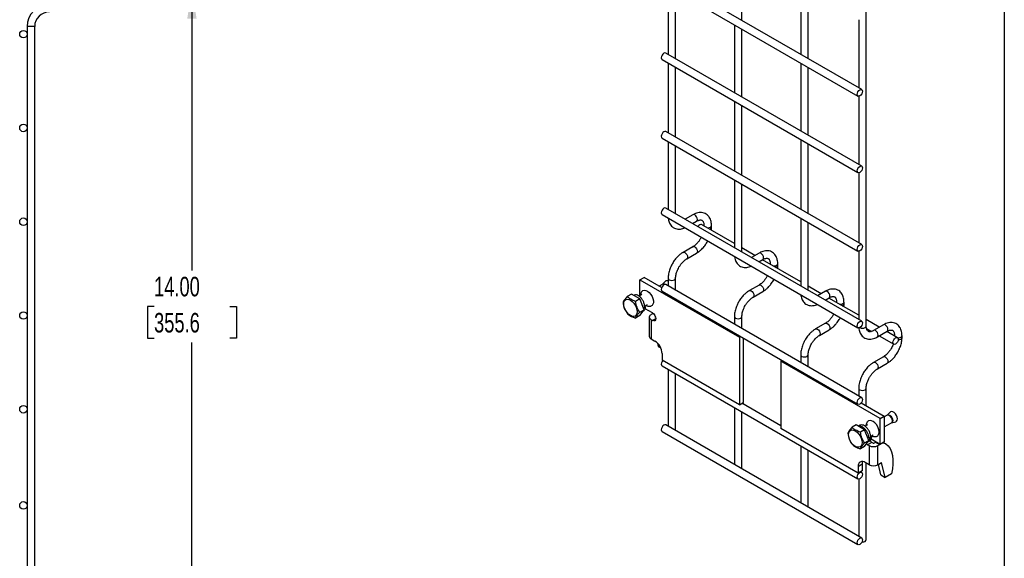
# Model space of a CAD drawing. Header units: inches. Extents: x 0.2 to 10.8, y 0.2 to 8.2.
# Tile 3 of 4: x 6.5 to 10.8, y 3.3 to 5.6. Entities that reach past the tile are written whole.
import ezdxf

# ---------------------------------------------------------------- set-up
doc = ezdxf.new("R2010")
doc.units = ezdxf.units.IN
doc.header["$MEASUREMENT"] = 0
doc.layers.add('DIMENSIONS', color=140, linetype='Continuous', lineweight=25)
doc.layers.add('TEXT', color=140, linetype='Continuous', lineweight=25)
doc.styles.add('SLDTEXTSTYLE0', font='TXT', dxfattribs={"width": 0.7})
doc.dimstyles.new('SLDDIMSTYLE5', dxfattribs={"dimtxt": 0.084961, "dimasz": 0.13, "dimexe": 0, "dimexo": 0.0625, "dimgap": 0.02124, "dimtad": 0, "dimtih": 1, "dimtoh": 1, "dimlfac": 5, "dimrnd": 1e-09, "dimzin": 4, "dimdsep": 46, "dimtxsty": 'SLDTEXTSTYLE0', "dimsah": 1, "dimcen": 0.09, "dimadec": 0, "dimazin": 1, "dimtfac": 1, "dimtofl": 0, "dimtmove": 0, "dimatfit": 3, "dimfxl": 0, "dimfrac": 2, "dimtolj": 1, "dimtzin": 12, "dimarcsym": 0})

# ---------------------------------------------------------------- blocks, each defined once
blk = doc.blocks.new('_D_6')
at = {"layer": 'DIMENSIONS'}
for p, q in [((6.8313, 5.6898), (7.4089, 5.6898)), ((7.2839, 5.6898), (7.2839, 4.4868)), ((7.1224, 4.3327), (7.0938, 4.3327)), ((7.0938, 4.3327), (7.0938, 4.1977)), ((7.4455, 4.3327), (7.4741, 4.3327)), ((7.4741, 4.3327), (7.4741, 4.1977)), ((7.0938, 4.1977), (7.1224, 4.1977)), ((7.2839, 2.8898), (7.2839, 4.1787)), ((7.4741, 4.1977), (7.4455, 4.1977)), ((6.8313, 2.8898), (7.4089, 2.8898))]:
    blk.add_line(p, q, dxfattribs=at)
for points in [[(7.2839, 5.6898), (7.2639, 5.5598), (7.3039, 5.5598)], [(7.2839, 2.8898), (7.3039, 3.0198), (7.2639, 3.0198)]]:
    blk.add_solid(points, dxfattribs=at)
at = {"layer": 'DIMENSIONS', "char_height": 0.08333, "attachment_point": 1, "style": 'SLDTEXTSTYLE0'}
for s, insert in [('14.00', (7.1224, 4.4592)), ('355.6', (7.1224, 4.3051))]:
    blk.add_mtext(s, dxfattribs=dict(at, insert=insert))

msp = doc.modelspace()

# ---------------------------------------------------------------- linework, layer by layer
for p, q in [((10.1608, 4.2489), (10.1608, 6.2698)), ((9.6304, 5.5528), (9.6304, 5.8425)), ((10.1415, 5.2578), (9.3057, 5.7403)), ((9.2897, 5.7126), (10.1255, 5.2301)), ((9.3156, 5.6976), (9.3156, 5.4079)), ((9.3476, 5.3895), (9.3476, 5.6791)), ((9.8813, 5.6977), (9.8813, 5.408)), ((9.9133, 5.3895), (9.9133, 5.6792)), ((10.1288, 5.556), (10.1288, 5.2651)), ((6.5811, 5.5265), (6.5811, 3.0515)), ((6.6131, 5.5265), (6.5811, 5.5265)), ((6.6131, 3.0515), (6.6131, 5.5265)), ((9.5984, 5.5343), (9.5984, 5.2447)), ((9.6304, 5.2262), (9.6304, 5.5159)), ((9.2897, 5.386), (10.1255, 4.9035)), ((10.1415, 4.9312), (9.3057, 5.4137)), ((9.3156, 5.371), (9.3156, 5.0732)), ((9.3476, 5.0547), (9.3476, 5.3525)), ((9.8813, 5.371), (9.8813, 5.0814)), ((9.9133, 5.0629), (9.9133, 5.3526)), ((10.1288, 5.2293), (10.1288, 4.9385)), ((9.5984, 5.2077), (9.5984, 4.9099)), ((9.6304, 4.8914), (9.6304, 5.1892)), ((9.2897, 5.0512), (10.1255, 4.5687)), ((10.1415, 4.5964), (9.3057, 5.0789)), ((9.8813, 5.0444), (9.8813, 4.7466)), ((9.3156, 5.0362), (9.3156, 4.7465)), ((9.3476, 4.7281), (9.3476, 5.0177)), ((9.9133, 4.7281), (9.9133, 5.026)), ((10.1288, 4.9027), (10.1288, 4.6037)), ((9.5984, 4.8729), (9.5984, 4.5833)), ((9.6304, 4.5648), (9.6304, 4.8545)), ((10.1415, 4.2698), (9.3057, 4.7523)), ((9.2897, 4.7246), (10.1255, 4.2421)), ((9.421, 4.724), (9.3878, 4.7048)), ((9.8813, 4.7096), (9.8813, 4.42)), ((9.4198, 4.6864), (9.437, 4.6963)), ((9.5984, 4.6011), (9.4585, 4.6818)), ((9.4685, 4.6781), (9.4685, 4.6761)), ((9.4685, 4.678), (9.469, 4.6758)), ((9.5005, 4.6697), (9.5005, 4.6781)), ((9.9133, 4.4015), (9.9133, 4.6912)), ((9.457, 4.628), (9.4544, 4.623)), ((9.421, 4.5875), (9.3794, 4.5634)), ((9.6861, 4.5505), (9.6304, 4.5826)), ((9.3954, 4.5357), (9.437, 4.5597)), ((9.7038, 4.5607), (9.6707, 4.5416)), ((10.1288, 4.5679), (10.1288, 4.2771)), ((9.7027, 4.5231), (9.7198, 4.533)), ((9.8813, 4.4378), (9.7181, 4.532)), ((9.7513, 4.5148), (9.7513, 4.5128)), ((9.7513, 4.5148), (9.7518, 4.5125)), ((9.7833, 4.5065), (9.7833, 4.5148)), ((9.1954, 4.4465), (9.2131, 4.4567)), ((9.2881, 4.4134), (9.2131, 4.4567)), ((9.3156, 4.453), (9.3156, 4.4199)), ((9.3476, 4.4015), (9.3476, 4.453)), ((9.7398, 4.4647), (9.7372, 4.4598)), ((9.1954, 4.3785), (9.1954, 4.4465)), ((9.1954, 4.4465), (9.6197, 4.2016)), ((9.2904, 4.4267), (9.2778, 4.4194)), ((9.2908, 4.4269), (9.2904, 4.4267)), ((9.3039, 4.4402), (9.2908, 4.427)), ((10.1415, 3.9432), (9.3057, 4.4257)), ((9.7038, 4.4242), (9.6622, 4.4002)), ((9.9689, 4.3872), (9.9133, 4.4193)), ((9.1592, 4.3856), (9.1411, 4.3752)), ((9.1949, 4.365), (9.1592, 4.3856)), ((9.1701, 4.3806), (9.169, 4.3799)), ((9.2038, 4.3833), (9.1918, 4.3764)), ((9.2897, 4.398), (10.1255, 3.9155)), ((9.6782, 4.3725), (9.7198, 4.3965)), ((9.9867, 4.3974), (9.9535, 4.3783)), ((9.9855, 4.3598), (10.0027, 4.3697)), ((9.1949, 4.365), (9.1768, 4.3545)), ((9.2128, 4.3189), (9.1949, 4.365)), ((9.2156, 4.33), (9.2098, 4.3266)), ((9.2198, 4.3304), (9.2113, 4.3255)), ((9.2152, 4.3334), (9.2198, 4.3304)), ((9.2153, 4.3333), (9.2283, 4.3408)), ((10.1288, 4.2949), (10.0009, 4.3687)), ((10.0342, 4.3515), (10.0342, 4.3495)), ((10.0342, 4.3515), (10.0346, 4.3493)), ((10.0662, 4.3432), (10.0662, 4.3515)), ((9.1949, 4.2935), (9.1768, 4.2831)), ((9.1947, 4.3085), (9.2128, 4.3189)), ((9.1949, 4.2935), (9.2128, 4.3189)), ((9.2083, 4.3125), (9.2113, 4.3143)), ((9.2098, 4.3265), (9.2113, 4.3255)), ((9.2113, 4.3255), (9.2108, 4.3238)), ((9.249, 4.3053), (9.2179, 4.3233)), ((9.2351, 4.2871), (9.2351, 4.2055)), ((9.2516, 4.303), (9.2429, 4.2981)), ((9.2516, 4.303), (9.2534, 4.3019)), ((9.2606, 4.2879), (9.2618, 4.2885)), ((9.2606, 4.2879), (9.2606, 4.2864)), ((9.2627, 4.2852), (9.2606, 4.2864)), ((9.5984, 4.2897), (9.5984, 4.2566)), ((9.6304, 4.2382), (9.6304, 4.2897)), ((10.0226, 4.3014), (10.0201, 4.2965)), ((9.2429, 4.2762), (9.2429, 4.1945)), ((9.2429, 4.2762), (9.249, 4.2727)), ((9.249, 4.2727), (9.2632, 4.2808)), ((9.9867, 4.2609), (9.9451, 4.2369)), ((10.2164, 4.2443), (10.1608, 4.2764)), ((10.2341, 4.2545), (10.1926, 4.2305)), ((9.6197, 4.2016), (9.6248, 4.2045)), ((9.6197, 4.2016), (9.6197, 3.9133)), ((9.9611, 4.2092), (10.0027, 4.2332)), ((10.1619, 4.2388), (10.1833, 4.2265)), ((10.2086, 4.2028), (10.2501, 4.2268)), ((10.2164, 4.2074), (10.2783, 4.1716)), ((10.2943, 4.1993), (10.2484, 4.2258)), ((10.2817, 4.2086), (10.2817, 4.2067)), ((10.2817, 4.2086), (10.2821, 4.2064)), ((10.3137, 4.2003), (10.3137, 4.2086)), ((9.2429, 4.1945), (9.2592, 4.1851)), ((9.2702, 4.1765), (9.2735, 4.1625)), ((9.2735, 4.1625), (9.284, 4.1564)), ((9.6374, 3.9235), (9.6374, 4.1972)), ((9.29, 4.1317), (9.29, 4.1036)), ((9.8813, 4.1264), (9.8813, 4.0934)), ((9.9133, 4.0749), (9.9133, 4.1264)), ((10.2341, 4.118), (10.1926, 4.094)), ((9.2897, 4.0795), (10.1255, 3.597)), ((9.6197, 3.9133), (9.29, 4.1036)), ((9.7962, 4.0997), (9.8012, 4.1026)), ((9.7962, 4.0997), (9.7962, 3.8115)), ((10.2204, 3.8548), (9.7962, 4.0997)), ((10.2086, 4.0663), (10.2501, 4.0903)), ((9.3156, 4.0645), (9.3156, 3.8214)), ((9.3476, 3.8067), (9.3476, 4.0461)), ((10.1288, 3.9835), (10.1288, 3.9505)), ((10.1608, 3.9096), (10.1608, 3.9835)), ((9.6197, 3.9133), (9.6374, 3.9235)), ((9.7962, 3.824), (9.6306, 3.9196)), ((10.1396, 3.9219), (10.2381, 3.865)), ((9.5984, 3.9012), (9.5984, 3.6581)), ((9.6304, 3.6435), (9.6304, 3.8828)), ((10.2204, 3.8548), (10.2381, 3.865)), ((10.2497, 3.8688), (10.2381, 3.8621)), ((10.2381, 3.865), (10.2381, 3.7547)), ((10.25, 3.8691), (10.2497, 3.8688)), ((10.2632, 3.8823), (10.2501, 3.8691)), ((10.1415, 3.3446), (9.3057, 3.8271)), ((10.1184, 3.8277), (10.1004, 3.8173)), ((10.1542, 3.8071), (10.1184, 3.8277)), ((10.1345, 3.8257), (10.1282, 3.8221)), ((10.1666, 3.8274), (10.1561, 3.8214)), ((10.2204, 3.7445), (10.2204, 3.8548)), ((10.2381, 3.8188), (10.2684, 3.8363)), ((10.2689, 3.8365), (10.2869, 3.8412)), ((9.2897, 3.7994), (10.1255, 3.3169)), ((9.3466, 3.8035), (9.3476, 3.8067)), ((10.1258, 3.6211), (9.7962, 3.8115)), ((10.1542, 3.8071), (10.1361, 3.7967)), ((10.172, 3.7611), (10.1542, 3.8071)), ((10.1796, 3.7784), (10.191, 3.785)), ((10.154, 3.7506), (10.172, 3.7611)), ((10.1542, 3.7357), (10.172, 3.7611)), ((10.1667, 3.7429), (10.1619, 3.7467)), ((10.1844, 3.7531), (10.1667, 3.7429)), ((10.1667, 3.7429), (10.1729, 3.7393)), ((10.1675, 3.7547), (10.1756, 3.7593)), ((10.1715, 3.7702), (10.1676, 3.7724)), ((10.1799, 3.7751), (10.1715, 3.7702)), ((10.1729, 3.7393), (10.1729, 3.6577)), ((10.174, 3.7716), (10.1756, 3.7706)), ((10.1841, 3.7755), (10.1756, 3.7706)), ((10.1796, 3.7785), (10.1841, 3.7755)), ((10.2204, 3.7445), (10.1816, 3.767)), ((10.1906, 3.7495), (10.1844, 3.7531)), ((10.1931, 3.7495), (10.2018, 3.7545)), ((10.2018, 3.7545), (10.2025, 3.7549)), ((10.2018, 3.7545), (10.2194, 3.7443)), ((10.2108, 3.7393), (10.2194, 3.7443)), ((10.2108, 3.6577), (10.2108, 3.7393)), ((10.2194, 3.7443), (10.2202, 3.7447)), ((10.2381, 3.7547), (10.2204, 3.7445)), ((10.2344, 3.7526), (10.244, 3.747)), ((9.8813, 3.738), (9.8813, 3.4948)), ((9.9133, 3.4802), (9.9133, 3.7195)), ((10.1542, 3.7357), (10.1361, 3.7252)), ((10.1435, 3.6594), (10.1258, 3.6492)), ((10.1435, 3.6594), (10.1435, 3.6314)), ((10.1729, 3.6577), (10.1567, 3.667)), ((10.1608, 3.3373), (10.1608, 3.6647)), ((10.2108, 3.6577), (10.2265, 3.6667)), ((10.2237, 3.614), (10.2131, 3.659)), ((10.2414, 3.6038), (10.2265, 3.6667)), ((9.6294, 3.6402), (9.6304, 3.6435)), ((10.1258, 3.6492), (10.1258, 3.6211)), ((10.1435, 3.6314), (10.1258, 3.6211)), ((10.1415, 3.6247), (10.1367, 3.6274)), ((10.2237, 3.614), (10.2414, 3.6038)), ((10.2682, 3.6193), (10.2414, 3.6038)), ((10.1288, 3.5963), (10.1288, 3.352)), ((9.9123, 3.4769), (9.9133, 3.4802))]:
    msp.add_line(p, q)
at = {"flags": 128}
for points in [[(9.3057, 5.4137), (9.302, 5.4144), (9.2977, 5.4129), (9.2933, 5.4094), (9.2897, 5.4044), (9.2872, 5.3988), (9.2864, 5.3933), (9.2872, 5.3888), (9.2897, 5.386), (9.2897, 5.386)], [(10.1448, 5.2505), (10.1439, 5.245), (10.1415, 5.2393), (10.1378, 5.2344), (10.1335, 5.2309), (10.1291, 5.2294), (10.1255, 5.2301), (10.123, 5.2329), (10.1222, 5.2374), (10.123, 5.2429), (10.1255, 5.2486), (10.1291, 5.2535), (10.1335, 5.257), (10.1378, 5.2585), (10.1415, 5.2578), (10.1439, 5.255), (10.1448, 5.2505)], [(9.3057, 5.0789), (9.302, 5.0796), (9.2977, 5.0781), (9.2933, 5.0746), (9.2897, 5.0697), (9.2872, 5.064), (9.2864, 5.0585), (9.2872, 5.054), (9.2897, 5.0512), (9.2897, 5.0512)], [(10.1448, 4.9239), (10.1439, 4.9184), (10.1415, 4.9127), (10.1378, 4.9078), (10.1335, 4.9043), (10.1291, 4.9028), (10.1255, 4.9035), (10.123, 4.9063), (10.1222, 4.9108), (10.123, 4.9163), (10.1255, 4.9219), (10.1291, 4.9269), (10.1335, 4.9304), (10.1378, 4.9319), (10.1415, 4.9312), (10.1439, 4.9284), (10.1448, 4.9239)], [(9.3057, 4.7523), (9.302, 4.753), (9.2977, 4.7515), (9.2933, 4.748), (9.2897, 4.743), (9.2872, 4.7374), (9.2864, 4.7319), (9.2872, 4.7274), (9.2897, 4.7246), (9.2897, 4.7246)], [(9.437, 4.6963), (9.437, 4.6963), (9.4394, 4.6991), (9.4403, 4.7036), (9.4394, 4.7091), (9.437, 4.7147), (9.4333, 4.7197), (9.429, 4.7232), (9.4246, 4.7247), (9.421, 4.724)], [(9.4585, 4.6818), (9.4549, 4.6825), (9.4505, 4.681), (9.4462, 4.6775), (9.4428, 4.6731)], [(9.4806, 4.6691), (9.4845, 4.6688), (9.4906, 4.6695), (9.4958, 4.6715), (9.4993, 4.6745), (9.5005, 4.678)], [(9.421, 4.5875), (9.4246, 4.5882), (9.429, 4.5867), (9.4333, 4.5832), (9.437, 4.5782), (9.4394, 4.5726), (9.4403, 4.5671), (9.4394, 4.5626), (9.437, 4.5598)], [(10.1448, 4.5891), (10.1439, 4.5836), (10.1415, 4.5779), (10.1378, 4.573), (10.1335, 4.5695), (10.1291, 4.568), (10.1255, 4.5687), (10.123, 4.5715), (10.1222, 4.576), (10.123, 4.5815), (10.1255, 4.5872), (10.1291, 4.5921), (10.1335, 4.5956), (10.1378, 4.5971), (10.1415, 4.5964), (10.1439, 4.5936), (10.1448, 4.5891)], [(9.3793, 4.5634), (9.3794, 4.5634), (9.3831, 4.5642), (9.3874, 4.5627), (9.3917, 4.5592), (9.3954, 4.5542), (9.3978, 4.5486), (9.3987, 4.5431)], [(9.3987, 4.5431), (9.3978, 4.5386), (9.3954, 4.5357), (9.3954, 4.5357)], [(9.7198, 4.533), (9.7198, 4.533), (9.7223, 4.5358), (9.7231, 4.5403), (9.7223, 4.5458), (9.7198, 4.5515), (9.7161, 4.5564), (9.7118, 4.5599), (9.7075, 4.5614), (9.7038, 4.5607)], [(9.7634, 4.5058), (9.7673, 4.5055), (9.7734, 4.5063), (9.7786, 4.5083), (9.7821, 4.5112), (9.7833, 4.5147)], [(9.3156, 4.453), (9.3156, 4.453), (9.3168, 4.4494), (9.3203, 4.4464)], [(9.3203, 4.4464), (9.3255, 4.4444), (9.3316, 4.4437), (9.3377, 4.4444), (9.3429, 4.4464), (9.3464, 4.4494), (9.3476, 4.453), (9.3476, 4.453)], [(9.3057, 4.4257), (9.302, 4.4264), (9.2977, 4.4249), (9.2933, 4.4214), (9.2897, 4.4164), (9.2872, 4.4108), (9.2864, 4.4053), (9.2872, 4.4008), (9.2897, 4.398), (9.2897, 4.398)], [(9.2997, 4.4258), (9.2947, 4.4275), (9.2904, 4.4267)], [(9.7039, 4.4242), (9.7075, 4.4249), (9.7118, 4.4234), (9.7161, 4.4199), (9.7198, 4.4149), (9.7223, 4.4093), (9.7231, 4.4038), (9.7223, 4.3993), (9.7199, 4.3965)], [(9.2052, 4.3986), (9.2084, 4.4009), (9.2143, 4.4023), (9.2211, 4.4012), (9.2283, 4.3976), (9.2354, 4.3918), (9.2418, 4.3843), (9.2471, 4.3756), (9.2509, 4.3663), (9.2528, 4.3571), (9.2528, 4.3488), (9.2509, 4.3419), (9.2471, 4.3369), (9.2423, 4.3344)], [(9.6622, 4.4001), (9.6622, 4.4002), (9.6659, 4.4009), (9.6702, 4.3994), (9.6746, 4.3959), (9.6782, 4.3909), (9.6807, 4.3853), (9.6816, 4.3798)], [(9.6816, 4.3798), (9.6807, 4.3753), (9.6782, 4.3725), (9.6782, 4.3724)], [(10.0027, 4.3697), (10.0027, 4.3697), (10.0051, 4.3725), (10.006, 4.377), (10.0051, 4.3825), (10.0027, 4.3882), (9.999, 4.3931), (9.9947, 4.3966), (9.9903, 4.3981), (9.9867, 4.3974)], [(9.1262, 4.3434), (9.1272, 4.3514), (9.1301, 4.3577), (9.1346, 4.3619), (9.1406, 4.3638), (9.1475, 4.3631), (9.1549, 4.3599), (9.1624, 4.3545), (9.1693, 4.3472), (9.1752, 4.3385), (9.1798, 4.329), (9.1827, 4.3194), (9.1836, 4.3102), (9.1827, 4.3022), (9.1798, 4.2959), (9.1752, 4.2916), (9.1693, 4.2898), (9.1624, 4.2905), (9.1549, 4.2936), (9.1475, 4.299), (9.1406, 4.3064), (9.1346, 4.3151), (9.1301, 4.3246), (9.1272, 4.3342), (9.1262, 4.3434)], [(10.0463, 4.3425), (10.0502, 4.3423), (10.0563, 4.343), (10.0615, 4.345), (10.0649, 4.348), (10.0662, 4.3514)], [(9.249, 4.3053), (9.2544, 4.301), (9.259, 4.2948), (9.2621, 4.2877), (9.2632, 4.2808), (9.2621, 4.2752), (9.259, 4.2717), (9.2544, 4.2708), (9.249, 4.2727)], [(9.5984, 4.2897), (9.5984, 4.2897), (9.5997, 4.2861), (9.6031, 4.2831)], [(9.6031, 4.2831), (9.6083, 4.2811), (9.6144, 4.2804), (9.6206, 4.2811), (9.6258, 4.2831), (9.6292, 4.2861), (9.6304, 4.2897), (9.6304, 4.2897)], [(9.9867, 4.2609), (9.9903, 4.2616), (9.9947, 4.2601), (9.999, 4.2566), (10.0027, 4.2517), (10.0051, 4.246), (10.006, 4.2405), (10.0051, 4.236), (10.0027, 4.2332)], [(10.1448, 4.2625), (10.1439, 4.257), (10.1415, 4.2513), (10.1378, 4.2464), (10.1335, 4.2429), (10.1291, 4.2414), (10.1255, 4.2421), (10.123, 4.2449), (10.1222, 4.2494), (10.123, 4.2549), (10.1255, 4.2605), (10.1291, 4.2655), (10.1335, 4.269), (10.1378, 4.2705), (10.1415, 4.2698), (10.1439, 4.267), (10.1448, 4.2625)], [(10.133, 4.2426), (10.1335, 4.2424), (10.1387, 4.2404), (10.1448, 4.2397), (10.1509, 4.2404), (10.1561, 4.2424), (10.1596, 4.2454), (10.1608, 4.2489)], [(10.2501, 4.2268), (10.2501, 4.2268), (10.2526, 4.2297), (10.2535, 4.2342), (10.2526, 4.2397), (10.2501, 4.2453), (10.2465, 4.2503), (10.2421, 4.2537), (10.2378, 4.2553), (10.2341, 4.2545)], [(9.945, 4.2368), (9.9451, 4.2369), (9.9488, 4.2376), (9.9531, 4.2361), (9.9574, 4.2326), (9.9611, 4.2276), (9.9635, 4.222), (9.9644, 4.2165)], [(9.9644, 4.2165), (9.9635, 4.212), (9.9611, 4.2092), (9.961, 4.2091)], [(10.2086, 4.2029), (10.211, 4.2056), (10.2119, 4.2102), (10.211, 4.2156), (10.2086, 4.2213), (10.2049, 4.2263), (10.2006, 4.2297), (10.1962, 4.2313), (10.1926, 4.2306)], [(10.2938, 4.1997), (10.2977, 4.1994), (10.3038, 4.2001), (10.309, 4.2021), (10.3124, 4.2051), (10.3137, 4.2086)], [(10.2977, 4.192), (10.2968, 4.1865), (10.2943, 4.1809), (10.2907, 4.1759), (10.2863, 4.1724), (10.282, 4.1709), (10.2783, 4.1716), (10.2759, 4.1744), (10.275, 4.1789), (10.2759, 4.1844), (10.2783, 4.1901), (10.282, 4.1951), (10.2863, 4.1985), (10.2907, 4.2), (10.2943, 4.1993), (10.2968, 4.1965), (10.2977, 4.192)], [(10.2976, 4.1911), (10.2977, 4.1911), (10.3038, 4.1918), (10.309, 4.1938), (10.3124, 4.1968), (10.3137, 4.2002)], [(9.8813, 4.1265), (9.8813, 4.1264), (9.8825, 4.1229), (9.886, 4.1199)], [(9.886, 4.1199), (9.8912, 4.1179), (9.8973, 4.1172), (9.9034, 4.1179), (9.9086, 4.1199), (9.9121, 4.1229), (9.9133, 4.1264), (9.9133, 4.1264)], [(10.2342, 4.118), (10.2378, 4.1187), (10.2421, 4.1172), (10.2465, 4.1137), (10.2501, 4.1088), (10.2526, 4.1031), (10.2535, 4.0976), (10.2526, 4.0931), (10.2502, 4.0903)], [(9.2926, 4.1021), (9.2897, 4.098), (9.2872, 4.0923), (9.2864, 4.0868), (9.2872, 4.0823), (9.2897, 4.0795), (9.2897, 4.0795)], [(10.1925, 4.094), (10.1926, 4.094), (10.1962, 4.0947), (10.2006, 4.0932), (10.2049, 4.0897), (10.2086, 4.0848), (10.211, 4.0791), (10.2119, 4.0736)], [(10.2119, 4.0736), (10.211, 4.0691), (10.2086, 4.0663), (10.2085, 4.0663)], [(10.1288, 3.9836), (10.1288, 3.9835), (10.13, 3.98), (10.1335, 3.977)], [(10.1335, 3.977), (10.1387, 3.975), (10.1448, 3.9743), (10.1509, 3.975), (10.1561, 3.977), (10.1596, 3.98), (10.1608, 3.9835), (10.1608, 3.9836)], [(10.1448, 3.9358), (10.1439, 3.9303), (10.1415, 3.9247), (10.1378, 3.9197), (10.1335, 3.9162), (10.1291, 3.9147), (10.1255, 3.9155), (10.123, 3.9183), (10.1222, 3.9228), (10.123, 3.9283), (10.1255, 3.9339), (10.1291, 3.9389), (10.1335, 3.9424), (10.1378, 3.9439), (10.1415, 3.9432), (10.1439, 3.9403), (10.1448, 3.9358)], [(10.2723, 3.8449), (10.2713, 3.8514), (10.2684, 3.858), (10.2641, 3.8638), (10.2591, 3.8679), (10.254, 3.8696), (10.2497, 3.8688)], [(10.2501, 3.8691), (10.2515, 3.8702), (10.2558, 3.871), (10.261, 3.8692), (10.2661, 3.8651), (10.2705, 3.8592), (10.2734, 3.8524), (10.2744, 3.8459), (10.2734, 3.8405), (10.2705, 3.8372), (10.2689, 3.8365)], [(10.2869, 3.8412), (10.2899, 3.8428), (10.2928, 3.847), (10.2939, 3.8531), (10.2928, 3.8604), (10.2899, 3.868), (10.2854, 3.8749), (10.2798, 3.8805), (10.2739, 3.8839), (10.2684, 3.8847), (10.2639, 3.883), (10.2632, 3.8823)], [(9.3057, 3.8271), (9.302, 3.8279), (9.2977, 3.8263), (9.2933, 3.8229), (9.2897, 3.8179), (9.2872, 3.8122), (9.2864, 3.8068), (9.2872, 3.8022), (9.2897, 3.7994), (9.2897, 3.7994)], [(10.205, 3.7785), (10.2099, 3.7811), (10.2136, 3.7861), (10.2156, 3.793), (10.2156, 3.8013), (10.2136, 3.8105), (10.2099, 3.8198), (10.2046, 3.8285), (10.1982, 3.836), (10.1911, 3.8418), (10.1839, 3.8454), (10.1771, 3.8465), (10.1712, 3.8451), (10.168, 3.8428)], [(10.2684, 3.8363), (10.2684, 3.8363), (10.2713, 3.8396), (10.2723, 3.8449)], [(10.1142, 3.8021), (10.1216, 3.7967), (10.1285, 3.7894), (10.1345, 3.7807), (10.1391, 3.7712), (10.1419, 3.7615), (10.1429, 3.7524), (10.1419, 3.7443), (10.1391, 3.738), (10.1345, 3.7338), (10.1285, 3.7319), (10.1216, 3.7326), (10.1142, 3.7358), (10.1068, 3.7412), (10.0998, 3.7485), (10.0939, 3.7572), (10.0893, 3.7667), (10.0865, 3.7764), (10.0855, 3.7855), (10.0865, 3.7935), (10.0893, 3.7999), (10.0939, 3.8041), (10.0998, 3.8059), (10.1068, 3.8052), (10.1142, 3.8021)], [(10.1765, 3.7605), (10.179, 3.7575), (10.1844, 3.7531)], [(10.244, 3.747), (10.2541, 3.7379), (10.2624, 3.7264), (10.2688, 3.7125), (10.273, 3.6967), (10.2751, 3.6791), (10.275, 3.6601), (10.2727, 3.6401), (10.2682, 3.6193)], [(10.1456, 3.6711), (10.1441, 3.666), (10.1435, 3.6594)], [(10.1448, 3.6174), (10.1439, 3.6119), (10.1415, 3.6062), (10.1378, 3.6013), (10.1335, 3.5978), (10.1291, 3.5963), (10.1255, 3.597), (10.123, 3.5998), (10.1222, 3.6043), (10.123, 3.6098), (10.1255, 3.6155), (10.1291, 3.6204), (10.1335, 3.6239), (10.1378, 3.6254), (10.1415, 3.6247), (10.1439, 3.6219), (10.1448, 3.6174)], [(10.1448, 3.3373), (10.1439, 3.3318), (10.1415, 3.3262), (10.1378, 3.3212), (10.1335, 3.3177), (10.1291, 3.3162), (10.1255, 3.3169), (10.123, 3.3198), (10.1222, 3.3243), (10.123, 3.3298), (10.1255, 3.3354), (10.1291, 3.3404), (10.1335, 3.3438), (10.1378, 3.3454), (10.1415, 3.3446), (10.1439, 3.3418), (10.1448, 3.3373)], [(10.1425, 3.3282), (10.1448, 3.3281), (10.1509, 3.3288), (10.1561, 3.3308), (10.1596, 3.3338), (10.1608, 3.3373)]]:
    msp.add_lwpolyline(points, dxfattribs=at)
for centre in [(6.5651, 5.4941), (6.5651, 5.0941), (6.5651, 4.6941), (6.5651, 4.2941), (6.5651, 3.8941), (6.5651, 3.4841)]:
    msp.add_circle(centre, 0.016)
for centre, radius, start, end in [((6.676, 5.5265), 0.0949, 90, 180), ((6.676, 5.5265), 0.0629, 90, 180), ((9.4907, 4.6717), 0.01, 283.628, 348.6097), ((9.7735, 4.5084), 0.01, 283.628, 348.6097), ((9.2965, 4.4193), 0.00952, 48.5189, 126.2845), ((9.3106, 4.4323), 0.0103, 61.0364, 130.4461), ((10.0563, 4.3451), 0.01, 283.628, 348.6097), ((9.2471, 4.2871), 0.0117, 110.7834, 249.2166), ((9.2609, 4.2871), 0.000786, 110.7834, 249.2166), ((9.2485, 4.2068), 0.0135, 185.6948, 245.6253), ((9.2231, 4.1287), 0.067, 2.6055, 57.3945), ((10.1919, 3.7759), 0.0412, 242.6097, 297.3903), ((10.1919, 3.752), 0.00277, 242.6097, 297.3903), ((10.2344, 3.7264), 0.0227, 65.0242, 117.6649), ((10.1446, 3.6523), 0.019, 50.7967, 189.214), ((10.1919, 3.6942), 0.0412, 242.6097, 297.3903)]:
    msp.add_arc(centre, radius, start, end)
for points, knots in [([(9.3162, 4.7092), (9.3165, 4.7066), (9.3173, 4.7006), (9.32, 4.6919), (9.3243, 4.6832), (9.3302, 4.6756), (9.3377, 4.6693), (9.347, 4.6646), (9.3573, 4.6624), (9.3681, 4.6625), (9.378, 4.6644), (9.3844, 4.6671), (9.3872, 4.6683)], [0, 0, 0, 0, 0.075647, 0.173758, 0.272589, 0.372235, 0.473958, 0.580532, 0.696076, 0.802651, 0.911721, 1, 1, 1, 1]), ([(9.5004, 4.678), (9.5003, 4.6804), (9.5003, 4.6863), (9.4989, 4.6952), (9.4961, 4.7046), (9.4917, 4.7132), (9.4858, 4.7208), (9.4782, 4.7271), (9.4689, 4.7317), (9.4586, 4.7338), (9.4479, 4.7337), (9.4373, 4.7314), (9.4282, 4.7281), (9.4229, 4.7249), (9.421, 4.7238)], [0, 0, 0, 0, 0.055865, 0.138843, 0.222804, 0.307378, 0.392659, 0.479758, 0.571085, 0.670191, 0.761466, 0.854847, 0.948408, 1, 1, 1, 1]), ([(9.437, 4.6962), (9.4387, 4.6971), (9.4423, 4.6992), (9.4475, 4.7009), (9.4522, 4.7018), (9.4562, 4.7017), (9.4595, 4.7007), (9.4621, 4.699), (9.4646, 4.6959), (9.4667, 4.6916), (9.468, 4.6857), (9.4686, 4.681), (9.4685, 4.6782), (9.4685, 4.6781)], [0, 0, 0, 0, 0.076773, 0.165115, 0.255001, 0.349054, 0.454297, 0.590828, 0.696678, 0.797649, 0.896959, 0.995305, 1, 1, 1, 1]), ([(9.4997, 4.6581), (9.5, 4.6609), (9.5005, 4.6649), (9.5004, 4.6686), (9.5004, 4.6697)], [0, 0, 0, 0, 0.713841, 1, 1, 1, 1]), ([(9.4544, 4.623), (9.4522, 4.6194), (9.449, 4.6144), (9.4438, 4.6076), (9.4392, 4.6023), (9.4336, 4.5966), (9.4277, 4.5918), (9.4234, 4.5887), (9.4212, 4.5876), (9.421, 4.5875)], [0, 0, 0, 0, 0.233892, 0.329016, 0.484774, 0.643228, 0.809419, 0.978457, 1, 1, 1, 1]), ([(9.4369, 4.5599), (9.4384, 4.5607), (9.4432, 4.5633), (9.4506, 4.5691), (9.459, 4.5766), (9.4659, 4.5841), (9.4719, 4.5915), (9.4772, 4.599), (9.4816, 4.6059), (9.4838, 4.6103), (9.4846, 4.612)], [0, 0, 0, 0, 0.0787835, 0.2517455, 0.4123689, 0.5587486, 0.6723167, 0.8021279, 0.9253191, 1, 1, 1, 1]), ([(9.3794, 4.5633), (9.3781, 4.5625), (9.3734, 4.56), (9.366, 4.5544), (9.3576, 4.5468), (9.3506, 4.5393), (9.3445, 4.5318), (9.3391, 4.5243), (9.3358, 4.5187), (9.3341, 4.5159)], [0, 0, 0, 0, 0.077868, 0.264827, 0.439016, 0.599002, 0.720999, 0.859309, 1, 1, 1, 1]), ([(9.599, 4.546), (9.5994, 4.5433), (9.6001, 4.5373), (9.6029, 4.5286), (9.6072, 4.5199), (9.6131, 4.5123), (9.6206, 4.506), (9.6298, 4.5014), (9.6401, 4.4991), (9.6509, 4.4992), (9.6608, 4.5011), (9.6672, 4.5038), (9.6701, 4.505)], [0, 0, 0, 0, 0.075647, 0.173758, 0.272589, 0.372235, 0.473958, 0.580532, 0.696076, 0.802651, 0.911721, 1, 1, 1, 1]), ([(9.7832, 4.5147), (9.7832, 4.5171), (9.7832, 4.523), (9.7817, 4.5319), (9.7789, 4.5413), (9.7745, 4.55), (9.7686, 4.5576), (9.7611, 4.5638), (9.7518, 4.5684), (9.7415, 4.5706), (9.7307, 4.5704), (9.7201, 4.5681), (9.7111, 4.5648), (9.7057, 4.5616), (9.7038, 4.5605)], [0, 0, 0, 0, 0.055865, 0.138843, 0.222804, 0.307378, 0.392659, 0.479758, 0.571085, 0.670191, 0.761466, 0.854847, 0.948408, 1, 1, 1, 1]), ([(9.7198, 4.5329), (9.7215, 4.5339), (9.7252, 4.5359), (9.7303, 4.5376), (9.7351, 4.5385), (9.739, 4.5384), (9.7423, 4.5374), (9.7449, 4.5358), (9.7474, 4.5327), (9.7495, 4.5283), (9.7509, 4.5224), (9.7515, 4.5177), (9.7513, 4.5149), (9.7513, 4.5148)], [0, 0, 0, 0, 0.076773, 0.165115, 0.255001, 0.349054, 0.454297, 0.590828, 0.696678, 0.797649, 0.896959, 0.995305, 1, 1, 1, 1]), ([(9.3341, 4.5159), (9.3316, 4.5114), (9.3282, 4.505), (9.3241, 4.4953), (9.3211, 4.4869), (9.3183, 4.4769), (9.3165, 4.4667), (9.3156, 4.4586), (9.3157, 4.4541), (9.3157, 4.453)], [0, 0, 0, 0, 0.221259, 0.311471, 0.460146, 0.612921, 0.775414, 0.943548, 1, 1, 1, 1]), ([(9.3476, 4.453), (9.3477, 4.4554), (9.3478, 4.4603), (9.3493, 4.4686), (9.3514, 4.4766), (9.354, 4.484), (9.3573, 4.4916), (9.3601, 4.4969), (9.3618, 4.4999)], [0, 0, 0, 0, 0.1714581, 0.354441, 0.5355878, 0.6686902, 0.8070367, 1, 1, 1, 1]), ([(9.3618, 4.4999), (9.364, 4.5035), (9.3671, 4.5086), (9.3724, 4.5154), (9.377, 4.5208), (9.3827, 4.5264), (9.3886, 4.5313), (9.3929, 4.5344), (9.3951, 4.5355), (9.3954, 4.5357)], [0, 0, 0, 0, 0.23328, 0.328157, 0.483522, 0.641597, 0.807416, 0.976098, 1, 1, 1, 1]), ([(9.7825, 4.4948), (9.7829, 4.4976), (9.7834, 4.5016), (9.7832, 4.5053), (9.7832, 4.5064)], [0, 0, 0, 0, 0.713841, 1, 1, 1, 1]), ([(9.7372, 4.4598), (9.735, 4.4562), (9.7319, 4.4511), (9.7267, 4.4443), (9.7221, 4.439), (9.7164, 4.4334), (9.7105, 4.4285), (9.7062, 4.4254), (9.7041, 4.4244), (9.7038, 4.4242)], [0, 0, 0, 0, 0.233892, 0.329016, 0.484774, 0.643228, 0.809419, 0.978457, 1, 1, 1, 1]), ([(9.7198, 4.3967), (9.7213, 4.3975), (9.726, 4.4), (9.7335, 4.4058), (9.7418, 4.4133), (9.7487, 4.4208), (9.7548, 4.4282), (9.76, 4.4357), (9.7645, 4.4426), (9.7666, 4.4471), (9.7675, 4.4487)], [0, 0, 0, 0, 0.078783, 0.251746, 0.412369, 0.558749, 0.672317, 0.802128, 0.925319, 1, 1, 1, 1]), ([(9.1411, 4.3752), (9.1365, 4.37), (9.1325, 4.3652), (9.1287, 4.3598), (9.128, 4.3587), (9.1267, 4.3567), (9.1262, 4.3558), (9.1246, 4.353), (9.1239, 4.3513), (9.1233, 4.3497)], [0, 0, 0, 0, 0.5, 0.5, 0.625, 0.625, 0.75, 0.75, 1, 1, 1, 1]), ([(9.1768, 4.3545), (9.1693, 4.3569), (9.1623, 4.3597), (9.1547, 4.3641), (9.1533, 4.365), (9.1505, 4.3669), (9.1492, 4.3679), (9.1454, 4.3709), (9.1432, 4.373), (9.1411, 4.3752)], [0, 0, 0, 0, 0.5, 0.5, 0.625, 0.625, 0.75, 0.75, 1, 1, 1, 1]), ([(9.2156, 4.33), (9.2154, 4.3338), (9.2149, 4.3414), (9.2104, 4.3538), (9.2036, 4.3652), (9.1961, 4.3735), (9.1881, 4.3794), (9.1801, 4.3825), (9.1735, 4.3828), (9.171, 4.3807), (9.1704, 4.3802)], [0, 0, 0, 0, 0.143203, 0.28641, 0.429622, 0.572829, 0.666843, 0.810047, 0.953255, 1, 1, 1, 1]), ([(9.2053, 4.3983), (9.2044, 4.3975), (9.2015, 4.3949), (9.1987, 4.389), (9.1969, 4.3833), (9.1969, 4.38), (9.1969, 4.3793)], [0, 0, 0, 0, 0.1747, 0.538007, 0.910345, 1, 1, 1, 1]), ([(9.6623, 4.4), (9.6609, 4.3992), (9.6563, 4.3967), (9.6489, 4.3911), (9.6404, 4.3835), (9.6334, 4.376), (9.6274, 4.3686), (9.622, 4.361), (9.6186, 4.3555), (9.6169, 4.3527)], [0, 0, 0, 0, 0.077868, 0.264827, 0.439016, 0.599002, 0.720999, 0.859309, 1, 1, 1, 1]), ([(9.6446, 4.3367), (9.6469, 4.3403), (9.65, 4.3453), (9.6552, 4.3521), (9.6598, 4.3575), (9.6655, 4.3631), (9.6714, 4.368), (9.6758, 4.3711), (9.678, 4.3723), (9.6782, 4.3724)], [0, 0, 0, 0, 0.23328, 0.328157, 0.483522, 0.641597, 0.807416, 0.976098, 1, 1, 1, 1]), ([(9.8819, 4.3827), (9.8822, 4.3801), (9.8829, 4.374), (9.8857, 4.3653), (9.89, 4.3566), (9.8959, 4.349), (9.9034, 4.3427), (9.9127, 4.3381), (9.923, 4.3358), (9.9337, 4.3359), (9.9437, 4.3378), (9.9501, 4.3405), (9.9529, 4.3417)], [0, 0, 0, 0, 0.075647, 0.173758, 0.272589, 0.372235, 0.473958, 0.580532, 0.696076, 0.802651, 0.911721, 1, 1, 1, 1]), ([(10.066, 4.3515), (10.066, 4.3538), (10.066, 4.3597), (10.0646, 4.3686), (10.0617, 4.378), (10.0574, 4.3867), (10.0515, 4.3943), (10.0439, 4.4005), (10.0346, 4.4051), (10.0243, 4.4073), (10.0136, 4.4071), (10.003, 4.4048), (9.9939, 4.4015), (9.9886, 4.3983), (9.9867, 4.3972)], [0, 0, 0, 0, 0.055865, 0.138843, 0.222804, 0.307378, 0.392659, 0.479758, 0.571085, 0.670191, 0.761466, 0.854847, 0.948408, 1, 1, 1, 1]), ([(10.0026, 4.3696), (10.0043, 4.3706), (10.008, 4.3726), (10.0132, 4.3743), (10.0179, 4.3752), (10.0219, 4.3751), (10.0252, 4.3742), (10.0278, 4.3725), (10.0303, 4.3694), (10.0324, 4.365), (10.0337, 4.3591), (10.0343, 4.3544), (10.0342, 4.3516), (10.0341, 4.3515)], [0, 0, 0, 0, 0.076773, 0.165115, 0.255001, 0.349054, 0.454297, 0.590828, 0.696678, 0.797649, 0.896959, 0.995305, 1, 1, 1, 1]), ([(9.1233, 4.3497), (9.1245, 4.3413), (9.1264, 4.333), (9.1302, 4.3232), (9.131, 4.3213), (9.1328, 4.3175), (9.1337, 4.3157), (9.1366, 4.3104), (9.1388, 4.307), (9.1411, 4.3037)], [0, 0, 0, 0, 0.5, 0.5, 0.625, 0.625, 0.75, 0.75, 1, 1, 1, 1]), ([(9.1947, 4.3085), (9.1901, 4.315), (9.1861, 4.3221), (9.1823, 4.3318), (9.1816, 4.3338), (9.1803, 4.3379), (9.1797, 4.3399), (9.1782, 4.3461), (9.1775, 4.3503), (9.1768, 4.3545)], [0, 0, 0, 0, 0.5, 0.5, 0.625, 0.625, 0.75, 0.75, 1, 1, 1, 1]), ([(9.211, 4.3147), (9.2125, 4.3156), (9.2163, 4.3178), (9.2189, 4.3239), (9.2196, 4.3288), (9.2198, 4.3304)], [0, 0, 0, 0, 0.314208, 0.780651, 1, 1, 1, 1]), ([(9.2214, 4.3368), (9.2217, 4.3366), (9.224, 4.3353), (9.2289, 4.3339), (9.2357, 4.333), (9.2401, 4.334), (9.2422, 4.3345)], [0, 0, 0, 0, 0.047622, 0.371114, 0.704564, 1, 1, 1, 1]), ([(9.6169, 4.3527), (9.6145, 4.3481), (9.611, 4.3417), (9.6069, 4.332), (9.6039, 4.3236), (9.6012, 4.3136), (9.5993, 4.3034), (9.5984, 4.2953), (9.5985, 4.2909), (9.5986, 4.2897)], [0, 0, 0, 0, 0.221259, 0.311471, 0.460146, 0.612921, 0.775414, 0.943548, 1, 1, 1, 1]), ([(9.6305, 4.2897), (9.6306, 4.2921), (9.6307, 4.297), (9.6321, 4.3053), (9.6342, 4.3133), (9.6369, 4.3207), (9.6401, 4.3283), (9.643, 4.3336), (9.6446, 4.3367)], [0, 0, 0, 0, 0.171458, 0.354441, 0.535588, 0.66869, 0.807037, 1, 1, 1, 1]), ([(10.0654, 4.3315), (10.0657, 4.3343), (10.0662, 4.3383), (10.0661, 4.3421), (10.066, 4.3431)], [0, 0, 0, 0, 0.713841, 1, 1, 1, 1]), ([(9.1411, 4.3037), (9.1453, 4.2994), (9.1501, 4.2953), (9.1577, 4.2909), (9.1593, 4.2901), (9.1626, 4.2885), (9.1642, 4.2877), (9.1694, 4.2856), (9.1731, 4.2843), (9.1768, 4.2831)], [0, 0, 0, 0, 0.5, 0.5, 0.625, 0.625, 0.75, 0.75, 1, 1, 1, 1]), ([(9.1768, 4.2831), (9.1781, 4.2863), (9.18, 4.2899), (9.1837, 4.2953), (9.1846, 4.2964), (9.1863, 4.2987), (9.1873, 4.2998), (9.1902, 4.3034), (9.1924, 4.3059), (9.1947, 4.3085)], [0, 0, 0, 0, 0.5, 0.5, 0.625, 0.625, 0.75, 0.75, 1, 1, 1, 1]), ([(10.0201, 4.2965), (10.0178, 4.2929), (10.0147, 4.2878), (10.0095, 4.2811), (10.0049, 4.2757), (9.9993, 4.2701), (9.9934, 4.2652), (9.9891, 4.2622), (9.9869, 4.2611), (9.9867, 4.2609)], [0, 0, 0, 0, 0.233892, 0.329016, 0.484774, 0.643228, 0.809419, 0.978457, 1, 1, 1, 1]), ([(10.0026, 4.2334), (10.0041, 4.2342), (10.0089, 4.2368), (10.0163, 4.2425), (10.0247, 4.25), (10.0316, 4.2575), (10.0376, 4.265), (10.0429, 4.2724), (10.0473, 4.2793), (10.0495, 4.2838), (10.0503, 4.2855)], [0, 0, 0, 0, 0.078783, 0.251746, 0.412369, 0.558749, 0.672317, 0.802128, 0.925319, 1, 1, 1, 1]), ([(10.1926, 4.2306), (10.1909, 4.2297), (10.1872, 4.2277), (10.1821, 4.2259), (10.1773, 4.225), (10.1733, 4.2251), (10.1699, 4.226), (10.1673, 4.2277), (10.1648, 4.2308), (10.1627, 4.2351), (10.1613, 4.241), (10.1606, 4.2457), (10.1608, 4.2487), (10.1608, 4.2489)], [0, 0, 0, 0, 0.07542, 0.163587, 0.253265, 0.347005, 0.451641, 0.586522, 0.69288, 0.793779, 0.892942, 0.991151, 1, 1, 1, 1]), ([(10.3135, 4.2086), (10.3135, 4.211), (10.3135, 4.2169), (10.3121, 4.2257), (10.3092, 4.2352), (10.3049, 4.2438), (10.299, 4.2514), (10.2914, 4.2577), (10.2821, 4.2622), (10.2718, 4.2644), (10.261, 4.2643), (10.2504, 4.262), (10.2414, 4.2586), (10.2361, 4.2555), (10.2342, 4.2543)], [0, 0, 0, 0, 0.055865, 0.138843, 0.222804, 0.307378, 0.392659, 0.479758, 0.571085, 0.670191, 0.761466, 0.854847, 0.948408, 1, 1, 1, 1]), ([(9.9451, 4.2367), (9.9437, 4.236), (9.9391, 4.2335), (9.9317, 4.2278), (9.9233, 4.2202), (9.9163, 4.2127), (9.9102, 4.2053), (9.9048, 4.1977), (9.9015, 4.1922), (9.8998, 4.1894)], [0, 0, 0, 0, 0.077868, 0.264827, 0.439016, 0.599002, 0.720999, 0.859309, 1, 1, 1, 1]), ([(9.9275, 4.1734), (9.9297, 4.177), (9.9328, 4.182), (9.938, 4.1888), (9.9427, 4.1942), (9.9483, 4.1999), (9.9543, 4.2047), (9.9586, 4.2078), (9.9608, 4.209), (9.9611, 4.2091)], [0, 0, 0, 0, 0.23328, 0.328157, 0.483522, 0.641597, 0.807416, 0.976098, 1, 1, 1, 1]), ([(10.1291, 4.2415), (10.1295, 4.2383), (10.1303, 4.2317), (10.1332, 4.2224), (10.1375, 4.2138), (10.1434, 4.2061), (10.1509, 4.1998), (10.1602, 4.1952), (10.1705, 4.1929), (10.1812, 4.193), (10.1918, 4.1953), (10.201, 4.1986), (10.2065, 4.2018), (10.2085, 4.203)], [0, 0, 0, 0, 0.083147, 0.172229, 0.261965, 0.352441, 0.444803, 0.541569, 0.64648, 0.743247, 0.84228, 0.941583, 1, 1, 1, 1]), ([(10.2501, 4.2268), (10.2518, 4.2277), (10.2555, 4.2297), (10.2606, 4.2315), (10.2654, 4.2323), (10.2693, 4.2322), (10.2727, 4.2313), (10.2753, 4.2296), (10.2778, 4.2265), (10.2799, 4.2221), (10.2812, 4.2162), (10.2818, 4.2116), (10.2816, 4.2087), (10.2816, 4.2086)], [0, 0, 0, 0, 0.076773, 0.165115, 0.255001, 0.349054, 0.454297, 0.590828, 0.696678, 0.797649, 0.896959, 0.995305, 1, 1, 1, 1]), ([(9.8998, 4.1894), (9.8973, 4.1848), (9.8939, 4.1785), (9.8898, 4.1687), (9.8868, 4.1603), (9.884, 4.1504), (9.8821, 4.1401), (9.8812, 4.132), (9.8814, 4.1276), (9.8814, 4.1264)], [0, 0, 0, 0, 0.221259, 0.311471, 0.460146, 0.612921, 0.775414, 0.943548, 1, 1, 1, 1]), ([(9.9133, 4.1264), (9.9134, 4.1288), (9.9135, 4.1337), (9.915, 4.142), (9.9171, 4.15), (9.9197, 4.1574), (9.9229, 4.165), (9.9258, 4.1703), (9.9275, 4.1734)], [0, 0, 0, 0, 0.171458, 0.354441, 0.535588, 0.66869, 0.807037, 1, 1, 1, 1]), ([(10.2764, 4.1728), (10.276, 4.1716), (10.2748, 4.1682), (10.272, 4.1617), (10.2692, 4.1566), (10.2675, 4.1536)], [0, 0, 0, 0, 0.177508, 0.528704, 1, 1, 1, 1]), ([(10.2953, 4.1376), (10.2977, 4.1421), (10.3011, 4.1485), (10.3052, 4.1582), (10.3082, 4.1666), (10.311, 4.1765), (10.3128, 4.1867), (10.3137, 4.1948), (10.3136, 4.1992), (10.3135, 4.2003)], [0, 0, 0, 0, 0.221773, 0.312195, 0.461215, 0.614339, 0.777201, 0.945717, 1, 1, 1, 1]), ([(10.2675, 4.1536), (10.2653, 4.15), (10.2622, 4.145), (10.257, 4.1382), (10.2524, 4.1328), (10.2468, 4.1272), (10.2409, 4.1224), (10.2366, 4.1193), (10.2344, 4.1182), (10.2342, 4.1181)], [0, 0, 0, 0, 0.233892, 0.329016, 0.484774, 0.643228, 0.809419, 0.978457, 1, 1, 1, 1]), ([(10.2501, 4.0905), (10.2516, 4.0913), (10.2563, 4.0939), (10.2638, 4.0996), (10.2722, 4.1072), (10.2791, 4.1146), (10.2851, 4.1221), (10.2904, 4.1295), (10.2937, 4.135), (10.2953, 4.1376)], [0, 0, 0, 0, 0.085142, 0.2720635, 0.4456505, 0.6038442, 0.7265782, 0.8668662, 1, 1, 1, 1]), ([(10.1926, 4.0938), (10.1912, 4.0931), (10.1866, 4.0906), (10.1792, 4.0849), (10.1707, 4.0774), (10.1638, 4.0699), (10.1577, 4.0624), (10.1523, 4.0549), (10.1489, 4.0493), (10.1473, 4.0465)], [0, 0, 0, 0, 0.0778684, 0.2648274, 0.4390165, 0.5990017, 0.7209993, 0.8593087, 1, 1, 1, 1]), ([(10.1473, 4.0465), (10.1448, 4.042), (10.1414, 4.0356), (10.1373, 4.0258), (10.1342, 4.0175), (10.1315, 4.0075), (10.1296, 3.9973), (10.1287, 3.9892), (10.1289, 3.9847), (10.1289, 3.9836)], [0, 0, 0, 0, 0.221259, 0.311471, 0.460146, 0.612921, 0.775414, 0.943548, 1, 1, 1, 1]), ([(10.175, 4.0305), (10.1772, 4.0341), (10.1803, 4.0392), (10.1855, 4.046), (10.1902, 4.0513), (10.1958, 4.057), (10.2017, 4.0619), (10.2061, 4.065), (10.2083, 4.0661), (10.2086, 4.0662)], [0, 0, 0, 0, 0.23328, 0.328157, 0.483522, 0.641597, 0.807416, 0.976098, 1, 1, 1, 1]), ([(10.1608, 3.9836), (10.1609, 3.9859), (10.161, 3.9908), (10.1624, 3.9991), (10.1646, 4.0071), (10.1672, 4.0146), (10.1704, 4.0222), (10.1733, 4.0274), (10.175, 4.0305)], [0, 0, 0, 0, 0.171458, 0.354441, 0.535588, 0.66869, 0.807037, 1, 1, 1, 1]), ([(10.1799, 3.7751), (10.1797, 3.7789), (10.1793, 3.7865), (10.1747, 3.7989), (10.1679, 3.8103), (10.1604, 3.8185), (10.1524, 3.8245), (10.1444, 3.8275), (10.1379, 3.8279), (10.1353, 3.8258), (10.1347, 3.8253)], [0, 0, 0, 0, 0.143203, 0.28641, 0.429622, 0.572829, 0.666843, 0.810047, 0.953255, 1, 1, 1, 1]), ([(10.1682, 3.8426), (10.1672, 3.8417), (10.1643, 3.8391), (10.1614, 3.8331), (10.1597, 3.8275), (10.1597, 3.8241), (10.1597, 3.8235)], [0, 0, 0, 0, 0.177484, 0.5386246, 0.9087426, 1, 1, 1, 1]), ([(10.2685, 3.8363), (10.2685, 3.8364), (10.2687, 3.8365), (10.2687, 3.8365), (10.2688, 3.8365)], [0, 0, 0, 0, 0.364677, 1, 1, 1, 1]), ([(10.1004, 3.8173), (10.0958, 3.8122), (10.0917, 3.8073), (10.0879, 3.8019), (10.0872, 3.8009), (10.086, 3.7989), (10.0854, 3.7979), (10.0839, 3.7952), (10.0831, 3.7935), (10.0825, 3.7919)], [0, 0, 0, 0, 0.5, 0.5, 0.625, 0.625, 0.75, 0.75, 1, 1, 1, 1]), ([(10.0825, 3.7919), (10.0837, 3.7834), (10.0856, 3.7752), (10.0894, 3.7654), (10.0903, 3.7634), (10.092, 3.7597), (10.0929, 3.7579), (10.0959, 3.7525), (10.0981, 3.7491), (10.1004, 3.7459)], [0, 0, 0, 0, 0.5, 0.5, 0.625, 0.625, 0.75, 0.75, 1, 1, 1, 1]), ([(10.1361, 3.7967), (10.1286, 3.7991), (10.1216, 3.8019), (10.114, 3.8063), (10.1125, 3.8072), (10.1098, 3.8091), (10.1085, 3.81), (10.1047, 3.813), (10.1025, 3.8151), (10.1004, 3.8173)], [0, 0, 0, 0, 0.5, 0.5, 0.625, 0.625, 0.75, 0.75, 1, 1, 1, 1]), ([(10.1292, 3.8215), (10.1306, 3.822), (10.1343, 3.8232), (10.1401, 3.8212), (10.147, 3.8175), (10.154, 3.8118), (10.1621, 3.8016), (10.1681, 3.7897), (10.1712, 3.7788), (10.1714, 3.7726), (10.1715, 3.7702)], [0, 0, 0, 0, 0.088424, 0.241189, 0.28865, 0.441412, 0.594177, 0.746948, 0.899713, 1, 1, 1, 1]), ([(10.154, 3.7506), (10.1494, 3.7572), (10.1453, 3.7642), (10.1415, 3.774), (10.1408, 3.776), (10.1396, 3.78), (10.139, 3.7821), (10.1375, 3.7882), (10.1367, 3.7924), (10.1361, 3.7967)], [0, 0, 0, 0, 0.5, 0.5, 0.625, 0.625, 0.75, 0.75, 1, 1, 1, 1]), ([(10.1841, 3.781), (10.1844, 3.7808), (10.1868, 3.7795), (10.1917, 3.7781), (10.1984, 3.7772), (10.2027, 3.7782), (10.2047, 3.7786)], [0, 0, 0, 0, 0.050276, 0.37724, 0.714269, 1, 1, 1, 1]), ([(10.1004, 3.7459), (10.1045, 3.7415), (10.1094, 3.7375), (10.117, 3.7331), (10.1185, 3.7322), (10.1218, 3.7307), (10.1235, 3.7299), (10.1287, 3.7277), (10.1323, 3.7264), (10.1361, 3.7252)], [0, 0, 0, 0, 0.5, 0.5, 0.625, 0.625, 0.75, 0.75, 1, 1, 1, 1]), ([(10.1361, 3.7252), (10.1373, 3.7284), (10.1392, 3.732), (10.143, 3.7374), (10.1438, 3.7385), (10.1456, 3.7408), (10.1465, 3.742), (10.1495, 3.7456), (10.1517, 3.7481), (10.154, 3.7506)], [0, 0, 0, 0, 0.5, 0.5, 0.625, 0.625, 0.75, 0.75, 1, 1, 1, 1]), ([(10.1756, 3.7706), (10.175, 3.7674), (10.1738, 3.7609), (10.1702, 3.7557), (10.1673, 3.7548), (10.167, 3.7547)], [0, 0, 0, 0, 0.467145, 0.934302, 1, 1, 1, 1]), ([(10.1753, 3.7598), (10.1769, 3.7606), (10.1806, 3.7628), (10.1833, 3.769), (10.1839, 3.7739), (10.1841, 3.7755)], [0, 0, 0, 0, 0.314208, 0.780651, 1, 1, 1, 1])]:
    msp.add_open_spline(points, degree=3, knots=knots)
at = {"layer": 'TEXT'}
msp.add_line((10.75, 8.25), (10.75, 0.25), dxfattribs=at)

# ---------------------------------------------------------------- dimensions: what is measured, and where the dimension line sits
at = {"layer": 'DIMENSIONS'}
dim = msp.add_linear_dim(base=(7.2839, 5.6898), p1=(6.7813, 2.8898), p2=(6.7813, 5.6898), angle=90, dimstyle='SLDDIMSTYLE5', dxfattribs=at)
dim.commit()
dim.dimension.update_dxf_attribs({"geometry": '_D_6', "text_midpoint": (7.2839, 4.3327), "dimtype": 160})

doc.saveas('drawing.dxf')
